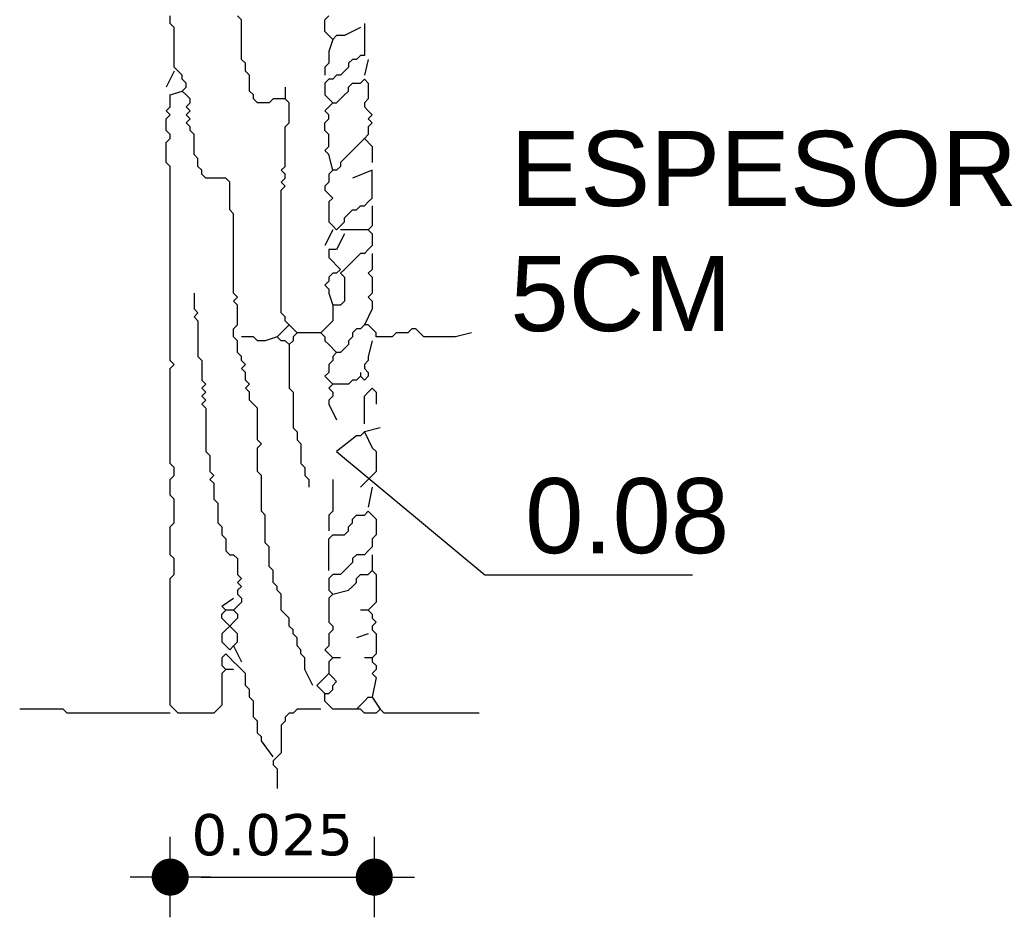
# Model space of a CAD drawing. Header units: metres. Extents: x 3221 to 4131, y 3282 to 4239.
# Tile 23 of 84: x 3270.8 to 3272.71, y 4218.09 to 4219.83. Entities that reach past the tile are written whole.
import ezdxf

# ---------------------------------------------------------------- set-up
doc = ezdxf.new("R2010")
doc.units = ezdxf.units.M
doc.layers.add('Cotas', color=7, linetype='Continuous')
doc.styles.get("Standard").update_dxf_attribs({"font": 'arial.ttf'})
doc.styles.add('verdana', font='verdana.ttf')
doc.dimstyles.new('ISO', dxfattribs={"dimtxt": 0.08, "dimasz": 0.06, "dimexe": 0.1, "dimexo": 0.1, "dimgap": 0.04, "dimtad": 1, "dimzin": 1, "dimdsep": 46, "dimtxsty": 'verdana', "dimblk1": 'PAB', "dimblk2": 'PAB', "dimsah": 1, "dimcen": 0, "dimse1": 1, "dimse2": 1, "dimclrd": 7, "dimclre": 8, "dimclrt": 7, "dimadec": 0, "dimazin": 0, "dimtfac": 1, "dimtix": 1, "dimtmove": 0, "dimatfit": 3, "dimldrblk": 'PAB', "dimfxl": 0.1, "dimtvp": 1, "dimtolj": 1, "dimtzin": 1, "dimarcsym": 0})

# ---------------------------------------------------------------- blocks, each defined once
blk = doc.blocks.new('PAB')
at = {"layer": 'Cotas'}
for p, q in [((0, 1.3), (0, -1.3)), ((-1.3, 0), (1.3, 0))]:
    blk.add_line(p, q, dxfattribs=at)
at = {"layer": 'Cotas', "const_width": 0.6}
blk.add_lwpolyline([(-0.3, 0, 1), (0.3, 0, 1)], format="xyb", close=True, dxfattribs=at)
blk = doc.blocks.new('*D1228')
at = {"color": 7, "lineweight": -2, "transparency": 16777216}
blk.add_line((3271.154, 4218.1701), (3271.4302, 4218.1701), dxfattribs=at)
at = {"layer": 'Defpoints', "color": 0, "transparency": 16777216}
for p in [(3271.094, 4218.5422), (3271.4902, 4218.5383), (3271.4902, 4218.1701)]:
    blk.add_point(p, dxfattribs=at)
at = {"color": 7, "lineweight": -2, "transparency": 16777216, "xscale": 0.06, "yscale": 0.06, "zscale": 0.06, "rotation": 180}
blk.add_blockref('PAB', (3271.094, 4218.1701), dxfattribs=at)
at = {"color": 7, "lineweight": -2, "transparency": 16777216, "xscale": 0.06, "yscale": 0.06, "zscale": 0.06}
blk.add_blockref('PAB', (3271.4902, 4218.1701), dxfattribs=at)
at = {"color": 7, "transparency": 16777216, "insert": (3271.2921, 4218.2517), "char_height": 0.08, "attachment_point": 5, "style": 'verdana'}
blk.add_mtext('\\A1;0.025', dxfattribs=at)

msp = doc.modelspace()

# ---------------------------------------------------------------- linework, layer by layer
for p, q in [((3271.4171, 4218.996), (3271.7051, 4218.7569)), ((3271.7051, 4218.7569), (3272.1079, 4218.7569))]:
    msp.add_line(p, q)
for points in [[(3271.3709, 4218.5422), (3271.3555, 4218.5729), (3271.3555, 4218.5806), (3271.3555, 4218.5883), (3271.3555, 4218.596), (3271.3478, 4218.6037), (3271.3478, 4218.6114), (3271.3402, 4218.6191), (3271.3402, 4218.6268), (3271.3402, 4218.6345), (3271.3325, 4218.6422), (3271.3325, 4218.6498), (3271.3248, 4218.6575), (3271.3248, 4218.6652), (3271.3248, 4218.6729), (3271.3171, 4218.6806), (3271.3094, 4218.6883), (3271.3094, 4218.696), (3271.3094, 4218.7037), (3271.3094, 4218.7114), (3271.3094, 4218.7191), (3271.3017, 4218.7268), (3271.3017, 4218.7345), (3271.294, 4218.7422), (3271.294, 4218.7498), (3271.294, 4218.7575), (3271.294, 4218.7652), (3271.2863, 4218.7729), (3271.2863, 4218.7806), (3271.2863, 4218.7883), (3271.2863, 4218.796), (3271.2863, 4218.8037), (3271.2863, 4218.8114), (3271.2786, 4218.8191), (3271.2786, 4218.8268), (3271.2786, 4218.8345), (3271.2786, 4218.8422), (3271.2786, 4218.8498), (3271.2786, 4218.8575), (3271.2786, 4218.8652), (3271.2786, 4218.8729), (3271.2709, 4218.8806), (3271.2709, 4218.8883), (3271.2709, 4218.896), (3271.2709, 4218.9037), (3271.2709, 4218.9114), (3271.2709, 4218.9191), (3271.2709, 4218.9268), (3271.2709, 4218.9345), (3271.2709, 4218.9422), (3271.2709, 4218.9498), (3271.2632, 4218.9575), (3271.2632, 4218.9652), (3271.2632, 4218.9729), (3271.2632, 4218.9806), (3271.2632, 4218.9883), (3271.2632, 4218.996), (3271.2632, 4219.0037), (3271.2709, 4219.0114), (3271.2632, 4219.0191), (3271.2632, 4219.0268), (3271.2632, 4219.0345), (3271.2632, 4219.0422), (3271.2632, 4219.0498), (3271.2632, 4219.0575), (3271.2632, 4219.0652), (3271.2632, 4219.0729), (3271.2632, 4219.0806), (3271.2555, 4219.0883), (3271.2478, 4219.096), (3271.2478, 4219.1037), (3271.2478, 4219.1114), (3271.2402, 4219.1191), (3271.2478, 4219.1268), (3271.2402, 4219.1345), (3271.2402, 4219.1422), (3271.2402, 4219.1498), (3271.2325, 4219.1575), (3271.2402, 4219.1652), (3271.2325, 4219.1729), (3271.2325, 4219.1806), (3271.2248, 4219.1883), (3271.2248, 4219.196), (3271.2248, 4219.2037), (3271.2248, 4219.2114), (3271.2171, 4219.2191), (3271.2171, 4219.2268), (3271.2171, 4219.2345), (3271.2248, 4219.2422), (3271.2248, 4219.2498), (3271.2248, 4219.2575), (3271.2248, 4219.2652), (3271.2248, 4219.2729), (3271.2248, 4219.2806), (3271.2171, 4219.2883), (3271.2248, 4219.296), (3271.2171, 4219.3037), (3271.2171, 4219.3114), (3271.2171, 4219.3191), (3271.2171, 4219.3268), (3271.2171, 4219.3345), (3271.2171, 4219.3422), (3271.2171, 4219.3498), (3271.2171, 4219.3575), (3271.2171, 4219.3652), (3271.2171, 4219.3729), (3271.2171, 4219.3806), (3271.2171, 4219.3883), (3271.2171, 4219.396), (3271.2171, 4219.4037), (3271.2171, 4219.4114), (3271.2171, 4219.4191), (3271.2171, 4219.4268), (3271.2171, 4219.4345), (3271.2171, 4219.4422), (3271.2171, 4219.4498), (3271.2171, 4219.4575), (3271.2094, 4219.4652), (3271.2094, 4219.4729), (3271.2094, 4219.4806), (3271.2094, 4219.4883), (3271.2094, 4219.496), (3271.2094, 4219.5037), (3271.2094, 4219.5114), (3271.2094, 4219.5191), (3271.2017, 4219.5268), (3271.194, 4219.5268), (3271.1863, 4219.5268), (3271.1786, 4219.5268), (3271.1709, 4219.5268), (3271.1632, 4219.5268), (3271.1555, 4219.5345), (3271.1555, 4219.5422), (3271.1478, 4219.5498), (3271.1478, 4219.5575), (3271.1478, 4219.5652), (3271.1402, 4219.5729), (3271.1402, 4219.5806), (3271.1402, 4219.5883), (3271.1402, 4219.596), (3271.1402, 4219.6037), (3271.1402, 4219.6114), (3271.1325, 4219.6191), (3271.1325, 4219.6268), (3271.1248, 4219.6345), (3271.1325, 4219.6422), (3271.1248, 4219.6498), (3271.1325, 4219.6575), (3271.1248, 4219.6652), (3271.1325, 4219.6729), (3271.1325, 4219.6806), (3271.1248, 4219.6883), (3271.1171, 4219.696), (3271.1248, 4219.7037), (3271.1248, 4219.7114), (3271.1171, 4219.7191), (3271.1171, 4219.7268), (3271.1094, 4219.7345), (3271.1017, 4219.7422), (3271.1017, 4219.7498), (3271.1017, 4219.7575), (3271.1017, 4219.7652), (3271.1017, 4219.7729), (3271.1017, 4219.7806), (3271.1017, 4219.7883), (3271.1017, 4219.796), (3271.1017, 4219.8037), (3271.1017, 4219.8114), (3271.1017, 4219.8191), (3271.094, 4219.8268), (3271.094, 4219.8345), (3271.094, 4219.8422)], [(3271.3863, 4219.2268), (3271.3555, 4219.2268), (3271.3478, 4219.2268), (3271.3402, 4219.2268), (3271.3325, 4219.2191), (3271.3325, 4219.2114), (3271.3248, 4219.2037), (3271.3171, 4219.2114), (3271.3094, 4219.2114), (3271.3017, 4219.2191), (3271.3094, 4219.2268), (3271.3171, 4219.2345), (3271.3248, 4219.2422), (3271.3171, 4219.2498), (3271.3171, 4219.2575), (3271.3094, 4219.2652), (3271.3094, 4219.2729), (3271.3094, 4219.2806), (3271.3094, 4219.2883), (3271.3094, 4219.296), (3271.3094, 4219.3037), (3271.3094, 4219.3114), (3271.3094, 4219.3191), (3271.3094, 4219.3268), (3271.3094, 4219.3345), (3271.3094, 4219.3422), (3271.3094, 4219.3498), (3271.3094, 4219.3575), (3271.3094, 4219.3652), (3271.3094, 4219.3729), (3271.3094, 4219.3806), (3271.3094, 4219.3883), (3271.3094, 4219.396), (3271.3094, 4219.4037), (3271.3094, 4219.4114), (3271.3094, 4219.4191), (3271.3094, 4219.4268), (3271.3094, 4219.4345), (3271.3094, 4219.4422), (3271.3094, 4219.4498), (3271.3094, 4219.4575), (3271.3094, 4219.4652), (3271.3094, 4219.4729), (3271.3094, 4219.4806), (3271.3094, 4219.4883), (3271.3094, 4219.496), (3271.3094, 4219.5037), (3271.3171, 4219.5114), (3271.3094, 4219.5191), (3271.3171, 4219.5268), (3271.3171, 4219.5345), (3271.3094, 4219.5422), (3271.3171, 4219.5498), (3271.3171, 4219.5575), (3271.3171, 4219.5652), (3271.3171, 4219.5729), (3271.3171, 4219.5806), (3271.3171, 4219.5883), (3271.3171, 4219.596), (3271.3171, 4219.6037), (3271.3171, 4219.6114), (3271.3171, 4219.6191), (3271.3171, 4219.6268), (3271.3248, 4219.6345), (3271.3248, 4219.6422), (3271.3248, 4219.6498), (3271.3248, 4219.6575), (3271.3248, 4219.6652), (3271.3248, 4219.6729), (3271.3171, 4219.6806), (3271.3094, 4219.6806), (3271.3017, 4219.6806), (3271.294, 4219.6806), (3271.2863, 4219.6729), (3271.2786, 4219.6729), (3271.2709, 4219.6729), (3271.2632, 4219.6729), (3271.2555, 4219.6806), (3271.2555, 4219.6883), (3271.2478, 4219.696), (3271.2478, 4219.7037), (3271.2478, 4219.7114), (3271.2478, 4219.7191), (3271.2478, 4219.7268), (3271.2402, 4219.7345), (3271.2402, 4219.7422), (3271.2402, 4219.7498), (3271.2325, 4219.7575), (3271.2325, 4219.7652), (3271.2325, 4219.7729), (3271.2325, 4219.7806), (3271.2325, 4219.7883), (3271.2325, 4219.796), (3271.2325, 4219.8037), (3271.2325, 4219.8114), (3271.2325, 4219.8191), (3271.2325, 4219.8268), (3271.2325, 4219.8345), (3271.2248, 4219.8422)], [(3271.4632, 4219.8191), (3271.4325, 4219.8037), (3271.4248, 4219.8037), (3271.4171, 4219.8037), (3271.4094, 4219.796), (3271.4017, 4219.8037), (3271.394, 4219.8114), (3271.394, 4219.8191), (3271.394, 4219.8268), (3271.394, 4219.8345), (3271.4017, 4219.8422)], [(3271.4709, 4219.8268), (3271.4709, 4219.796), (3271.4709, 4219.7883), (3271.4709, 4219.7806), (3271.4709, 4219.7729), (3271.4709, 4219.7652), (3271.4632, 4219.7652), (3271.4555, 4219.7575), (3271.4478, 4219.7575), (3271.4402, 4219.7498), (3271.4402, 4219.7422), (3271.4325, 4219.7345), (3271.4248, 4219.7268), (3271.4171, 4219.7268), (3271.4094, 4219.7191), (3271.4017, 4219.7191), (3271.394, 4219.7114), (3271.394, 4219.7037), (3271.394, 4219.696), (3271.394, 4219.6883), (3271.4094, 4219.6729)], [(3271.4094, 4219.796), (3271.4017, 4219.7729), (3271.4017, 4219.7652), (3271.4017, 4219.7575), (3271.4017, 4219.7498), (3271.394, 4219.7422), (3271.394, 4219.7268)], [(3271.4786, 4219.7575), (3271.4709, 4219.7268)], [(3271.1017, 4219.7345), (3271.0863, 4219.7037)], [(3271.4094, 4219.5422), (3271.4017, 4219.5729), (3271.394, 4219.5806), (3271.4017, 4219.5883), (3271.4017, 4219.596), (3271.4017, 4219.6037), (3271.4017, 4219.6114), (3271.394, 4219.6191), (3271.394, 4219.6268), (3271.394, 4219.6345), (3271.4017, 4219.6422), (3271.4017, 4219.6498), (3271.394, 4219.6575), (3271.4017, 4219.6652), (3271.4094, 4219.6729), (3271.4171, 4219.6729), (3271.4248, 4219.6806), (3271.4325, 4219.6883), (3271.4402, 4219.696), (3271.4402, 4219.7037), (3271.4478, 4219.7114), (3271.4555, 4219.7114), (3271.4632, 4219.7114), (3271.4709, 4219.7191), (3271.4786, 4219.7114), (3271.4786, 4219.7037), (3271.4786, 4219.696), (3271.4786, 4219.6883), (3271.4786, 4219.6806), (3271.4709, 4219.6729), (3271.4709, 4219.6652), (3271.4786, 4219.6575), (3271.4863, 4219.6498), (3271.4786, 4219.6422), (3271.4863, 4219.6345), (3271.4786, 4219.6268), (3271.4786, 4219.6191), (3271.4786, 4219.6114), (3271.4709, 4219.6037), (3271.4632, 4219.596), (3271.4555, 4219.5883), (3271.4478, 4219.5806), (3271.4402, 4219.5729), (3271.4325, 4219.5652), (3271.4248, 4219.5575), (3271.4248, 4219.5498), (3271.4171, 4219.5422), (3271.4094, 4219.5422), (3271.4017, 4219.5345), (3271.4017, 4219.5268), (3271.4017, 4219.5191), (3271.394, 4219.5114), (3271.394, 4219.5037), (3271.4017, 4219.496), (3271.4094, 4219.4883), (3271.4017, 4219.4806), (3271.4017, 4219.4729), (3271.4017, 4219.4652), (3271.4017, 4219.4575), (3271.4017, 4219.4498), (3271.4017, 4219.4422), (3271.4094, 4219.4345), (3271.4171, 4219.4268), (3271.4248, 4219.4345), (3271.4325, 4219.4422), (3271.4325, 4219.4498), (3271.4402, 4219.4575), (3271.4478, 4219.4652), (3271.4555, 4219.4652), (3271.4632, 4219.4729), (3271.4709, 4219.4729), (3271.4786, 4219.4806), (3271.4863, 4219.4883), (3271.4863, 4219.496), (3271.4863, 4219.5037), (3271.4863, 4219.5114), (3271.4863, 4219.5191), (3271.4863, 4219.5268), (3271.4863, 4219.5345), (3271.4863, 4219.5422), (3271.4478, 4219.5268)], [(3271.294, 4218.4037), (3271.2709, 4218.4345), (3271.2709, 4218.4422), (3271.2632, 4218.4498), (3271.2632, 4218.4575), (3271.2632, 4218.4652), (3271.2632, 4218.4729), (3271.2555, 4218.4806), (3271.2555, 4218.4883), (3271.2555, 4218.496), (3271.2555, 4218.5037), (3271.2555, 4218.5114), (3271.2478, 4218.5191), (3271.2478, 4218.5268), (3271.2478, 4218.5345), (3271.2402, 4218.5422), (3271.2402, 4218.5498), (3271.2402, 4218.5575), (3271.2402, 4218.5652), (3271.2325, 4218.5729), (3271.2248, 4218.5806), (3271.2171, 4218.5883), (3271.2094, 4218.596), (3271.2017, 4218.6037), (3271.194, 4218.596), (3271.194, 4218.5883), (3271.194, 4218.5806), (3271.2017, 4218.5729), (3271.194, 4218.5652), (3271.194, 4218.5575), (3271.194, 4218.5498), (3271.194, 4218.5422), (3271.194, 4218.5345), (3271.194, 4218.5268), (3271.194, 4218.5191), (3271.194, 4218.5114), (3271.194, 4218.5037), (3271.1863, 4218.496), (3271.1786, 4218.4883), (3271.1709, 4218.4883), (3271.1632, 4218.4883), (3271.1555, 4218.4883), (3271.1478, 4218.4883), (3271.1402, 4218.4883), (3271.1325, 4218.4883), (3271.1248, 4218.4883), (3271.1171, 4218.4883), (3271.1094, 4218.4883), (3271.1017, 4218.496), (3271.094, 4218.5037), (3271.094, 4218.5114), (3271.094, 4218.5191), (3271.094, 4218.5268), (3271.094, 4218.5345), (3271.094, 4218.5422), (3271.094, 4218.5498), (3271.094, 4218.5575), (3271.094, 4218.5652), (3271.094, 4218.5729), (3271.094, 4218.5806), (3271.094, 4218.5883), (3271.094, 4218.596), (3271.094, 4218.6037), (3271.094, 4218.6114), (3271.094, 4218.6191), (3271.094, 4218.6268), (3271.094, 4218.6345), (3271.094, 4218.6422), (3271.094, 4218.6498), (3271.094, 4218.6575), (3271.094, 4218.6652), (3271.094, 4218.6729), (3271.094, 4218.6806), (3271.094, 4218.6883), (3271.094, 4218.696), (3271.094, 4218.7037), (3271.094, 4218.7114), (3271.094, 4218.7191), (3271.094, 4218.7268), (3271.094, 4218.7345), (3271.094, 4218.7422), (3271.094, 4218.7498), (3271.1017, 4218.7575), (3271.1017, 4218.7652), (3271.1017, 4218.7729), (3271.1017, 4218.7806), (3271.1017, 4218.7883), (3271.094, 4218.796), (3271.094, 4218.8037), (3271.094, 4218.8114), (3271.094, 4218.8191), (3271.094, 4218.8268), (3271.094, 4218.8345), (3271.094, 4218.8422), (3271.094, 4218.8498), (3271.1017, 4218.8575), (3271.1017, 4218.8652), (3271.1017, 4218.8729), (3271.1017, 4218.8806), (3271.1017, 4218.8883), (3271.1017, 4218.896), (3271.1017, 4218.9037), (3271.094, 4218.9114), (3271.094, 4218.9191), (3271.094, 4218.9268), (3271.094, 4218.9345), (3271.094, 4218.9422), (3271.1017, 4218.9498), (3271.1017, 4218.9575), (3271.1017, 4218.9652), (3271.094, 4218.9729), (3271.094, 4218.9806), (3271.094, 4218.9883), (3271.094, 4218.996), (3271.094, 4219.0037), (3271.094, 4219.0114), (3271.094, 4219.0191), (3271.094, 4219.0268), (3271.094, 4219.0345), (3271.094, 4219.0422), (3271.094, 4219.0498), (3271.094, 4219.0575), (3271.094, 4219.0652), (3271.094, 4219.0729), (3271.094, 4219.0806), (3271.094, 4219.0883), (3271.094, 4219.096), (3271.094, 4219.1037), (3271.094, 4219.1114), (3271.094, 4219.1191), (3271.094, 4219.1268), (3271.094, 4219.1345), (3271.094, 4219.1422), (3271.094, 4219.1498), (3271.094, 4219.1575), (3271.1017, 4219.1652), (3271.094, 4219.1729), (3271.094, 4219.1806), (3271.094, 4219.1883), (3271.094, 4219.196), (3271.094, 4219.2037), (3271.094, 4219.2114), (3271.094, 4219.2191), (3271.094, 4219.2268), (3271.094, 4219.2345), (3271.094, 4219.2422), (3271.094, 4219.2498), (3271.094, 4219.2575), (3271.094, 4219.2652), (3271.094, 4219.2729), (3271.094, 4219.2806), (3271.094, 4219.2883), (3271.094, 4219.296), (3271.094, 4219.3037), (3271.094, 4219.3114), (3271.094, 4219.3191), (3271.094, 4219.3268), (3271.094, 4219.3345), (3271.094, 4219.3422), (3271.094, 4219.3498), (3271.094, 4219.3575), (3271.094, 4219.3652), (3271.094, 4219.3729), (3271.094, 4219.3806), (3271.094, 4219.3883), (3271.094, 4219.396), (3271.094, 4219.4037), (3271.094, 4219.4114), (3271.094, 4219.4191), (3271.094, 4219.4268), (3271.094, 4219.4345), (3271.094, 4219.4422), (3271.094, 4219.4498), (3271.094, 4219.4575), (3271.094, 4219.4652), (3271.094, 4219.4729), (3271.094, 4219.4806), (3271.094, 4219.4883), (3271.094, 4219.496), (3271.094, 4219.5037), (3271.094, 4219.5114), (3271.094, 4219.5191), (3271.094, 4219.5268), (3271.094, 4219.5345), (3271.094, 4219.5422), (3271.094, 4219.5498), (3271.0863, 4219.5575), (3271.0863, 4219.5652), (3271.0863, 4219.5729), (3271.0863, 4219.5806), (3271.0863, 4219.5883), (3271.0863, 4219.596), (3271.094, 4219.6037), (3271.094, 4219.6114), (3271.0863, 4219.6191), (3271.0863, 4219.6268), (3271.0863, 4219.6345), (3271.0863, 4219.6422), (3271.094, 4219.6498), (3271.0863, 4219.6575), (3271.094, 4219.6652), (3271.094, 4219.6729), (3271.094, 4219.6806), (3271.094, 4219.6883), (3271.1171, 4219.696)], [(3271.3171, 4219.7037), (3271.3171, 4219.6806)], [(3271.4709, 4219.6037), (3271.4863, 4219.5883), (3271.4863, 4219.5806), (3271.4863, 4219.5729), (3271.4863, 4219.5575)], [(3271.4863, 4219.4729), (3271.4863, 4219.4422), (3271.4863, 4219.4345), (3271.4786, 4219.4268), (3271.4863, 4219.4191), (3271.4863, 4219.4114), (3271.4863, 4219.4037), (3271.4863, 4219.396), (3271.4786, 4219.3883), (3271.4709, 4219.3806), (3271.4632, 4219.3806), (3271.4555, 4219.3729), (3271.4478, 4219.3652), (3271.4402, 4219.3575), (3271.4325, 4219.3498), (3271.4248, 4219.3422), (3271.4325, 4219.3345), (3271.4325, 4219.3268), (3271.4325, 4219.3191), (3271.4325, 4219.3114), (3271.4325, 4219.3037), (3271.4325, 4219.296), (3271.4325, 4219.2883), (3271.4248, 4219.2806), (3271.4171, 4219.2806), (3271.4094, 4219.2806), (3271.4094, 4219.2729), (3271.4094, 4219.2652), (3271.4094, 4219.2575), (3271.4094, 4219.2498), (3271.4017, 4219.2422), (3271.394, 4219.2345), (3271.3863, 4219.2268), (3271.394, 4219.2191), (3271.394, 4219.2114), (3271.4017, 4219.2037), (3271.4171, 4219.1883)], [(3271.4094, 4219.4268), (3271.394, 4219.396)], [(3271.4325, 4219.4191), (3271.4171, 4219.3883), (3271.4094, 4219.3883), (3271.4017, 4219.3883), (3271.4017, 4219.3806), (3271.4017, 4219.3729), (3271.4094, 4219.3652), (3271.4171, 4219.3575), (3271.4248, 4219.3498), (3271.4171, 4219.3422), (3271.4094, 4219.3422), (3271.4017, 4219.3345), (3271.4017, 4219.3268), (3271.394, 4219.3191), (3271.4017, 4219.3114), (3271.4017, 4219.3037), (3271.4094, 4219.2806)], [(3271.4786, 4219.4268), (3271.4632, 4219.4268), (3271.4555, 4219.4268), (3271.4478, 4219.4268), (3271.4248, 4219.4268)], [(3271.4863, 4219.3806), (3271.4863, 4219.3498), (3271.4786, 4219.3422), (3271.4863, 4219.3345), (3271.4863, 4219.3268), (3271.4863, 4219.3191), (3271.4863, 4219.3114), (3271.4863, 4219.3037), (3271.4786, 4219.296), (3271.4863, 4219.2883), (3271.4863, 4219.2806), (3271.4863, 4219.2729), (3271.4709, 4219.2422)], [(3271.1402, 4219.3037), (3271.1402, 4219.2729), (3271.1478, 4219.2652), (3271.1402, 4219.2575), (3271.1478, 4219.2498), (3271.1478, 4219.2422), (3271.1478, 4219.2345), (3271.1478, 4219.2268), (3271.1478, 4219.2191), (3271.1478, 4219.2114), (3271.1478, 4219.2037), (3271.1478, 4219.196), (3271.1478, 4219.1883), (3271.1478, 4219.1806), (3271.1555, 4219.1729), (3271.1555, 4219.1652), (3271.1555, 4219.1575), (3271.1555, 4219.1498), (3271.1555, 4219.1422), (3271.1555, 4219.1345), (3271.1632, 4219.1268), (3271.1555, 4219.1191), (3271.1632, 4219.1114), (3271.1555, 4219.1037), (3271.1632, 4219.096), (3271.1555, 4219.0883), (3271.1632, 4219.0806), (3271.1632, 4219.0729), (3271.1632, 4219.0652), (3271.1632, 4219.0575), (3271.1632, 4219.0498), (3271.1632, 4219.0422), (3271.1632, 4219.0345), (3271.1632, 4219.0268), (3271.1632, 4219.0191), (3271.1632, 4219.0114), (3271.1632, 4219.0037), (3271.1632, 4218.996), (3271.1709, 4218.9883), (3271.1709, 4218.9806), (3271.1709, 4218.9729), (3271.1709, 4218.9652), (3271.1709, 4218.9575), (3271.1786, 4218.9498), (3271.1709, 4218.9422), (3271.1786, 4218.9345), (3271.1786, 4218.9268), (3271.1786, 4218.9191), (3271.1786, 4218.9114), (3271.1786, 4218.9037), (3271.1863, 4218.896), (3271.1863, 4218.8883), (3271.1863, 4218.8806), (3271.1863, 4218.8729), (3271.1863, 4218.8652), (3271.1863, 4218.8575), (3271.194, 4218.8498), (3271.194, 4218.8422), (3271.194, 4218.8345), (3271.2017, 4218.8268), (3271.2017, 4218.8191), (3271.2017, 4218.8114), (3271.2017, 4218.8037), (3271.2094, 4218.796), (3271.2171, 4218.796), (3271.2248, 4218.7883), (3271.2248, 4218.7806), (3271.2248, 4218.7729), (3271.2248, 4218.7652), (3271.2248, 4218.7575), (3271.2325, 4218.7498), (3271.2248, 4218.7422), (3271.2325, 4218.7345), (3271.2248, 4218.7268), (3271.2248, 4218.7191), (3271.2325, 4218.7114), (3271.2325, 4218.7037), (3271.2248, 4218.696), (3271.2171, 4218.6883), (3271.2248, 4218.6806), (3271.2248, 4218.6729), (3271.2171, 4218.6652), (3271.2094, 4218.6575), (3271.2017, 4218.6498), (3271.194, 4218.6422), (3271.194, 4218.6345), (3271.194, 4218.6268), (3271.2017, 4218.6191), (3271.2094, 4218.6114), (3271.2171, 4218.6191), (3271.2248, 4218.6268), (3271.2248, 4218.6345), (3271.2248, 4218.6422), (3271.2171, 4218.6498), (3271.2094, 4218.6575), (3271.2017, 4218.6652), (3271.194, 4218.6729), (3271.194, 4218.6806), (3271.2017, 4218.6883), (3271.194, 4218.696), (3271.2171, 4218.7114)], [(3271.3402, 4219.2268), (3271.3248, 4219.2422)], [(3271.6786, 4219.2268), (3271.6478, 4219.2191), (3271.6402, 4219.2191), (3271.6325, 4219.2191), (3271.6248, 4219.2191), (3271.6171, 4219.2191), (3271.6094, 4219.2191), (3271.6017, 4219.2191), (3271.594, 4219.2191), (3271.5863, 4219.2191), (3271.5786, 4219.2268), (3271.5709, 4219.2345), (3271.5632, 4219.2345), (3271.5555, 4219.2268), (3271.5478, 4219.2268), (3271.5402, 4219.2268), (3271.5325, 4219.2268), (3271.5248, 4219.2191), (3271.5171, 4219.2191), (3271.5094, 4219.2191), (3271.5017, 4219.2191), (3271.494, 4219.2191), (3271.494, 4219.2268), (3271.4863, 4219.2345), (3271.4786, 4219.2422), (3271.4709, 4219.2422), (3271.4632, 4219.2345), (3271.4555, 4219.2345), (3271.4478, 4219.2268), (3271.4478, 4219.2191), (3271.4402, 4219.2114), (3271.4402, 4219.2037), (3271.4325, 4219.196), (3271.4248, 4219.1883), (3271.4171, 4219.1883), (3271.4094, 4219.1806), (3271.4094, 4219.1729), (3271.4017, 4219.1652), (3271.4017, 4219.1575), (3271.4017, 4219.1498), (3271.394, 4219.1422), (3271.4017, 4219.1345), (3271.4094, 4219.1268), (3271.4017, 4219.1191), (3271.4094, 4219.1114), (3271.4094, 4219.1037), (3271.4017, 4219.096), (3271.4017, 4219.0883), (3271.4171, 4219.0575)], [(3271.3017, 4219.2191), (3271.2786, 4219.2114), (3271.2709, 4219.2114), (3271.2632, 4219.2114), (3271.2555, 4219.2191), (3271.2478, 4219.2191), (3271.2325, 4219.2191)], [(3271.4863, 4219.2114), (3271.4786, 4219.1806), (3271.4786, 4219.1729), (3271.4709, 4219.1652), (3271.4709, 4219.1575), (3271.4786, 4219.1498), (3271.4786, 4219.1422), (3271.4709, 4219.1345), (3271.4632, 4219.1422), (3271.4555, 4219.1345), (3271.4478, 4219.1345), (3271.4402, 4219.1268), (3271.4094, 4219.1268)], [(3271.3248, 4219.2037), (3271.3248, 4219.1729), (3271.3248, 4219.1652), (3271.3248, 4219.1575), (3271.3248, 4219.1498), (3271.3248, 4219.1422), (3271.3248, 4219.1345), (3271.3248, 4219.1268), (3271.3248, 4219.1191), (3271.3325, 4219.1114), (3271.3325, 4219.1037), (3271.3325, 4219.096), (3271.3325, 4219.0883), (3271.3325, 4219.0806), (3271.3325, 4219.0729), (3271.3325, 4219.0652), (3271.3325, 4219.0575), (3271.3325, 4219.0498), (3271.3325, 4219.0422), (3271.3402, 4219.0345), (3271.3402, 4219.0268), (3271.3402, 4219.0191), (3271.3478, 4219.0114), (3271.3478, 4219.0037), (3271.3478, 4218.996), (3271.3478, 4218.9883), (3271.3478, 4218.9806), (3271.3478, 4218.9729), (3271.3555, 4218.9652), (3271.3555, 4218.9575), (3271.3555, 4218.9498), (3271.3632, 4218.9422), (3271.3632, 4218.9268)], [(3271.4632, 4219.1498), (3271.4632, 4219.1422)], [(3271.4709, 4219.0498), (3271.4709, 4219.0806), (3271.4709, 4219.0883), (3271.4709, 4219.096), (3271.4709, 4219.1037), (3271.4786, 4219.1114), (3271.4863, 4219.1191), (3271.494, 4219.1114), (3271.494, 4219.0883)], [(3271.5017, 4219.0422), (3271.4709, 4219.0345), (3271.4632, 4219.0268), (3271.4555, 4219.0268), (3271.4171, 4218.996)], [(3271.4709, 4219.0345), (3271.4863, 4219.0037), (3271.494, 4218.996), (3271.494, 4218.9883), (3271.494, 4218.9806), (3271.494, 4218.9729), (3271.494, 4218.9652), (3271.494, 4218.9575), (3271.4632, 4218.9268)], [(3271.4094, 4218.9422), (3271.4094, 4218.9114), (3271.4094, 4218.9037), (3271.4094, 4218.896), (3271.4094, 4218.8883), (3271.4094, 4218.8806), (3271.4017, 4218.8729), (3271.4017, 4218.8652), (3271.4017, 4218.8422)], [(3271.4863, 4218.9268), (3271.4786, 4218.8883)], [(3271.4017, 4218.7652), (3271.4017, 4218.796), (3271.4017, 4218.8037), (3271.4017, 4218.8114), (3271.4017, 4218.8191), (3271.4017, 4218.8268), (3271.4094, 4218.8345), (3271.4171, 4218.8345), (3271.4248, 4218.8345), (3271.4325, 4218.8345), (3271.4402, 4218.8422), (3271.4402, 4218.8498), (3271.4478, 4218.8575), (3271.4478, 4218.8652), (3271.4555, 4218.8729), (3271.4632, 4218.8729), (3271.4709, 4218.8729), (3271.4786, 4218.8806), (3271.4863, 4218.8729), (3271.494, 4218.8652), (3271.494, 4218.8575), (3271.494, 4218.8498), (3271.494, 4218.8422), (3271.494, 4218.8345), (3271.4863, 4218.8268), (3271.4863, 4218.8191), (3271.4863, 4218.8114), (3271.4786, 4218.8037), (3271.4709, 4218.796), (3271.4632, 4218.796), (3271.4555, 4218.796), (3271.4478, 4218.7883), (3271.4478, 4218.7806), (3271.4402, 4218.7729), (3271.4325, 4218.7652), (3271.4248, 4218.7575), (3271.4171, 4218.7575), (3271.4094, 4218.7575), (3271.4017, 4218.7498), (3271.4017, 4218.7422), (3271.4017, 4218.7345), (3271.4017, 4218.7268), (3271.4094, 4218.7191), (3271.4017, 4218.7114), (3271.4017, 4218.7037), (3271.4017, 4218.696), (3271.4017, 4218.6883), (3271.4017, 4218.6806), (3271.4017, 4218.6729), (3271.4017, 4218.6652), (3271.4094, 4218.6575), (3271.4094, 4218.6498), (3271.4017, 4218.6422), (3271.4017, 4218.6345), (3271.4017, 4218.6268), (3271.4017, 4218.6191), (3271.394, 4218.6114), (3271.4017, 4218.6037), (3271.4094, 4218.596), (3271.4017, 4218.5883), (3271.4017, 4218.5652)], [(3271.4863, 4218.796), (3271.4863, 4218.7652)], [(3271.4094, 4218.7191), (3271.4402, 4218.7268), (3271.4478, 4218.7345), (3271.4555, 4218.7422), (3271.4555, 4218.7498), (3271.4632, 4218.7575), (3271.4709, 4218.7575), (3271.4786, 4218.7575), (3271.4863, 4218.7652), (3271.494, 4218.7575), (3271.494, 4218.7498), (3271.494, 4218.7422), (3271.494, 4218.7345), (3271.494, 4218.7268), (3271.494, 4218.7191), (3271.494, 4218.7114), (3271.494, 4218.7037), (3271.4863, 4218.696), (3271.4786, 4218.6883), (3271.4863, 4218.6806), (3271.4863, 4218.6729), (3271.494, 4218.6652), (3271.4863, 4218.6575), (3271.4863, 4218.6498), (3271.494, 4218.6422), (3271.494, 4218.6345), (3271.494, 4218.6268), (3271.494, 4218.6191), (3271.494, 4218.6114), (3271.494, 4218.6037), (3271.4863, 4218.596), (3271.4863, 4218.5883), (3271.494, 4218.5806), (3271.494, 4218.5729), (3271.4863, 4218.5652), (3271.494, 4218.5575), (3271.4863, 4218.5191)], [(3271.2171, 4218.6883), (3271.2017, 4218.6883)], [(3271.4786, 4218.6883), (3271.4632, 4218.6883)], [(3271.4786, 4218.6422), (3271.4555, 4218.6345)], [(3271.2171, 4218.6191), (3271.2325, 4218.5883)], [(3271.4248, 4218.596), (3271.4094, 4218.596)], [(3271.4863, 4218.596), (3271.4709, 4218.596)], [(3271.2171, 4218.5729), (3271.2017, 4218.5729)], [(3271.694, 4218.4883), (3271.6632, 4218.4883), (3271.6555, 4218.4883), (3271.6478, 4218.4883), (3271.6402, 4218.4883), (3271.6325, 4218.4883), (3271.6248, 4218.4883), (3271.6171, 4218.4883), (3271.6094, 4218.4883), (3271.6017, 4218.4883), (3271.594, 4218.4883), (3271.5863, 4218.4883), (3271.5786, 4218.4883), (3271.5709, 4218.4883), (3271.5632, 4218.4883), (3271.5555, 4218.4883), (3271.5478, 4218.4883), (3271.5402, 4218.4883), (3271.5325, 4218.4883), (3271.5248, 4218.4883), (3271.5171, 4218.4883), (3271.5094, 4218.4883), (3271.5017, 4218.496), (3271.494, 4218.4883), (3271.4863, 4218.4883), (3271.4786, 4218.4883), (3271.4709, 4218.4883), (3271.4632, 4218.496), (3271.4555, 4218.496), (3271.4478, 4218.496), (3271.4402, 4218.496), (3271.4325, 4218.496), (3271.4248, 4218.496), (3271.4171, 4218.496), (3271.4094, 4218.496), (3271.4017, 4218.5037), (3271.394, 4218.5114), (3271.394, 4218.5191), (3271.394, 4218.5268), (3271.4017, 4218.5268), (3271.4094, 4218.5345), (3271.4094, 4218.5422), (3271.4171, 4218.5498), (3271.4094, 4218.5575), (3271.4017, 4218.5652), (3271.394, 4218.5575), (3271.3863, 4218.5498), (3271.3786, 4218.5422), (3271.394, 4218.5268)], [(3271.4555, 4218.496), (3271.4709, 4218.5114), (3271.4786, 4218.5191), (3271.4863, 4218.5191), (3271.5017, 4218.496)], [(3271.094, 4218.4883), (3271.0632, 4218.4883), (3271.0555, 4218.4883), (3271.0478, 4218.4883), (3271.0402, 4218.4883), (3271.0325, 4218.4883), (3271.0248, 4218.4883), (3271.0171, 4218.4883), (3271.0094, 4218.4883), (3271.0017, 4218.4883), (3270.994, 4218.4883), (3270.9863, 4218.4883), (3270.9786, 4218.4883), (3270.9709, 4218.4883), (3270.9632, 4218.4883), (3270.9555, 4218.4883), (3270.9478, 4218.4883), (3270.9402, 4218.4883), (3270.9325, 4218.4883), (3270.9248, 4218.4883), (3270.9171, 4218.4883), (3270.9094, 4218.4883), (3270.9017, 4218.4883), (3270.894, 4218.4883), (3270.8863, 4218.496), (3270.8786, 4218.496), (3270.8709, 4218.496), (3270.8632, 4218.496), (3270.8555, 4218.496), (3270.8478, 4218.496), (3270.8402, 4218.496), (3270.8325, 4218.496), (3270.8017, 4218.496)], [(3271.3863, 4218.496), (3271.3555, 4218.496), (3271.3478, 4218.496), (3271.3402, 4218.496), (3271.3325, 4218.4883), (3271.3248, 4218.4883), (3271.3171, 4218.4806), (3271.3171, 4218.4729), (3271.3094, 4218.4652), (3271.3094, 4218.4575), (3271.3094, 4218.4498), (3271.3094, 4218.4422), (3271.3094, 4218.4345), (3271.3094, 4218.4268), (3271.3094, 4218.4191), (3271.3094, 4218.4114), (3271.3017, 4218.4037), (3271.294, 4218.396), (3271.294, 4218.3883), (3271.3017, 4218.3806), (3271.3017, 4218.3422)]]:
    msp.add_lwpolyline(points)

# ---------------------------------------------------------------- texts
at = {"attachment_point": 1}
for s, insert, char_height in [('ESPESOR MINIMO\\P5CM', (3271.7543, 4219.6186), 0.145723), ('0.08', (3271.7831, 4218.9446), 0.14572)]:
    msp.add_mtext_dynamic_manual_height_columns(s, width=2.52423, gutter_width=12.5, heights=[0], dxfattribs=dict(at, insert=insert, char_height=char_height))

# ---------------------------------------------------------------- dimensions: what is measured, and where the dimension line sits
at = {"color": 1}
dim = msp.add_linear_dim(base=(3271.4902, 4218.1701), p1=(3271.094, 4218.5422), p2=(3271.4902, 4218.5383), text='0.025', dimstyle='ISO', override={"dimarcsym": 2}, dxfattribs=at)
dim.commit()
dim.dimension.update_dxf_attribs({"geometry": '*D1228', "text_midpoint": (3271.2921, 4218.2517)})

doc.saveas('drawing.dxf')
